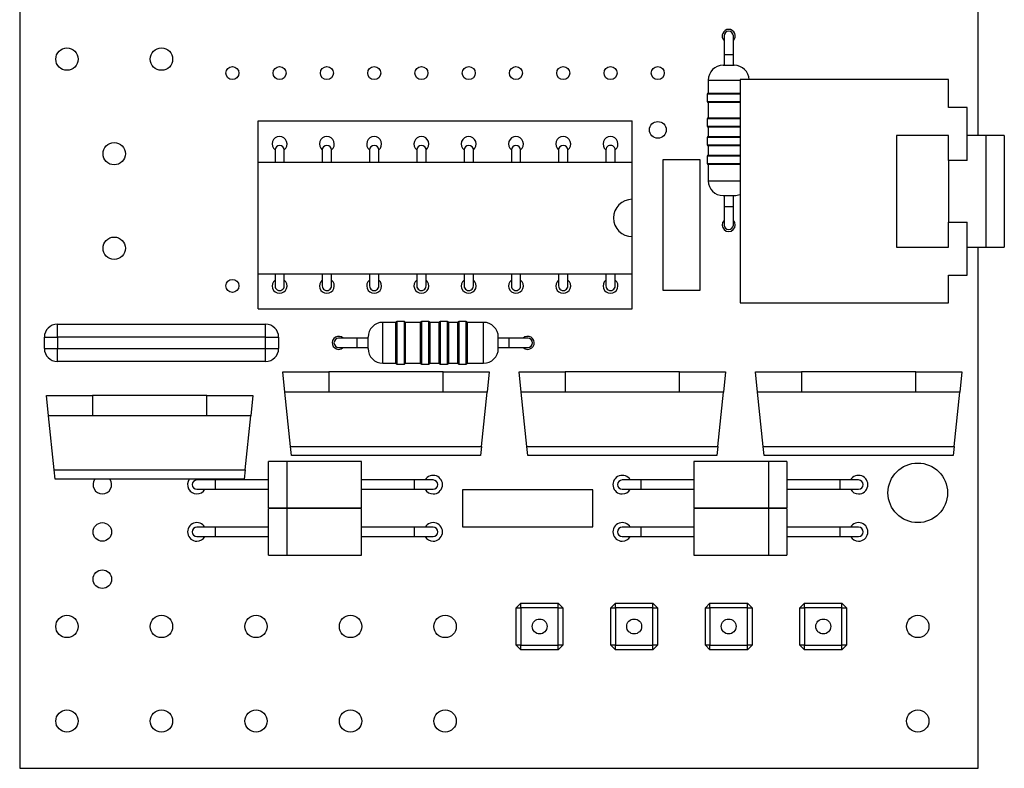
# Model space of a CAD drawing. Extents: x 0 to 133, y 0 to 198.
# Tile 1 of 2: x 81 to 133, y 125 to 165. Entities that reach past the tile are written whole.
import ezdxf

# ---------------------------------------------------------------- set-up
doc = ezdxf.new("R2010")
doc.units = 0
doc.layers.get('0').update_dxf_attribs({"linetype": 'CONTINUOUS'})

msp = doc.modelspace()

# ---------------------------------------------------------------- linework, layer by layer
at = {"color": 7, "linetype": 'CONTINUOUS'}
for p, q in [((80.514, 197.964), (80.514, 124.964)), ((132.014, 158.964), (132.014, 197.964)), ((118.364, 164.314), (118.364, 163.314)), ((118.864, 163.314), (118.864, 164.314)), ((118.364, 163.314), (118.364, 162.734)), ((118.864, 162.734), (118.864, 163.314)), ((118.314, 162.734), (118.914, 162.734)), ((117.514, 161.934), (117.514, 161.234)), ((119.224, 161.964), (119.224, 149.964)), ((130.424, 161.964), (119.224, 161.964)), ((130.424, 160.464), (130.424, 161.964)), ((117.464, 161.184), (117.464, 160.784)), ((117.514, 161.234), (119.224, 161.234)), ((117.514, 160.734), (117.514, 159.911)), ((119.224, 160.734), (117.514, 160.734)), ((131.424, 160.464), (130.424, 160.464)), ((131.424, 157.623), (131.424, 160.464)), ((117.464, 159.861), (117.464, 159.461)), ((117.514, 159.911), (119.224, 159.911)), ((93.324, 159.744), (113.424, 159.744)), ((93.324, 157.534), (93.324, 159.744)), ((113.424, 157.534), (113.424, 159.744)), ((117.514, 159.411), (117.514, 158.911)), ((119.224, 159.411), (117.514, 159.411)), ((117.464, 158.861), (117.464, 158.461)), ((117.514, 158.911), (119.224, 158.911)), ((130.424, 158.964), (127.624, 158.964)), ((127.624, 158.964), (127.624, 152.964)), ((130.424, 157.623), (130.424, 158.964)), ((132.424, 158.964), (131.424, 158.964)), ((133.424, 158.963), (132.424, 158.963)), ((133.424, 158.963), (133.424, 152.965)), ((117.514, 158.411), (117.514, 157.911)), ((119.224, 158.411), (117.514, 158.411)), ((94.234, 158.184), (94.234, 157.534)), ((94.734, 157.534), (94.734, 158.184)), ((96.774, 158.184), (96.774, 157.534)), ((97.274, 157.534), (97.274, 158.184)), ((99.314, 158.184), (99.314, 157.534)), ((99.814, 157.534), (99.814, 158.184)), ((101.854, 158.184), (101.854, 157.534)), ((102.354, 157.534), (102.354, 158.184)), ((104.394, 158.184), (104.394, 157.534)), ((104.894, 157.534), (104.894, 158.184)), ((106.934, 158.184), (106.934, 157.534)), ((107.434, 157.534), (107.434, 158.184)), ((109.474, 158.184), (109.474, 157.534)), ((109.974, 157.534), (109.974, 158.184)), ((112.014, 158.184), (112.014, 157.534)), ((112.514, 157.534), (112.514, 158.184)), ((117.464, 157.861), (117.464, 157.461)), ((117.514, 157.911), (119.224, 157.911)), ((93.324, 157.534), (113.424, 157.534)), ((93.324, 151.534), (93.324, 157.534)), ((113.424, 155.534), (113.424, 157.534)), ((115.074, 157.654), (115.074, 150.654)), ((117.074, 157.654), (115.074, 157.654)), ((117.074, 150.654), (117.074, 157.654)), ((117.514, 157.411), (117.514, 156.534)), ((119.224, 157.411), (117.514, 157.411)), ((131.424, 157.623), (130.424, 157.623)), ((130.424, 157.623), (130.424, 154.306)), ((118.314, 155.734), (118.914, 155.734)), ((118.364, 155.734), (118.364, 155.154)), ((118.864, 155.154), (118.864, 155.734)), ((113.424, 153.534), (113.424, 155.534)), ((118.364, 155.154), (118.364, 154.154)), ((118.864, 154.154), (118.864, 155.154)), ((130.424, 154.306), (131.424, 154.306)), ((130.424, 152.964), (130.424, 154.306)), ((131.424, 151.464), (131.424, 154.306)), ((113.424, 151.534), (113.424, 153.534)), ((127.624, 152.964), (130.424, 152.964)), ((131.424, 152.964), (132.424, 152.964)), ((132.014, 124.964), (132.014, 152.964)), ((132.424, 152.965), (133.424, 152.965)), ((93.324, 151.534), (113.424, 151.534)), ((93.324, 149.644), (93.324, 151.534)), ((94.234, 151.534), (94.234, 150.884)), ((94.734, 150.884), (94.734, 151.534)), ((96.774, 151.534), (96.774, 150.884)), ((97.274, 150.884), (97.274, 151.534)), ((99.314, 151.534), (99.314, 150.884)), ((99.814, 150.884), (99.814, 151.534)), ((101.854, 151.534), (101.854, 150.884)), ((102.354, 150.884), (102.354, 151.534)), ((104.394, 151.534), (104.394, 150.884)), ((104.894, 150.884), (104.894, 151.534)), ((106.934, 151.534), (106.934, 150.884)), ((107.434, 150.884), (107.434, 151.534)), ((109.474, 151.534), (109.474, 150.884)), ((109.974, 150.884), (109.974, 151.534)), ((112.014, 151.534), (112.014, 150.884)), ((112.514, 150.884), (112.514, 151.534)), ((113.424, 149.644), (113.424, 151.534)), ((130.424, 151.464), (131.424, 151.464)), ((130.424, 149.964), (130.424, 151.464)), ((115.074, 150.654), (117.074, 150.654)), ((119.224, 149.964), (130.424, 149.964)), ((93.324, 149.644), (113.424, 149.644)), ((82.539, 148.124), (82.539, 148.824)), ((82.539, 148.824), (93.729, 148.824)), ((93.729, 148.124), (93.729, 148.824)), ((100.734, 148.924), (100.034, 148.924)), ((100.734, 146.724), (100.734, 148.924)), ((101.184, 148.974), (100.784, 148.974)), ((102.057, 148.924), (101.234, 148.924)), ((101.234, 148.924), (101.234, 146.724)), ((102.057, 146.724), (102.057, 148.924)), ((102.507, 148.974), (102.107, 148.974)), ((103.057, 148.924), (102.557, 148.924)), ((102.557, 148.924), (102.557, 146.724)), ((103.057, 146.724), (103.057, 148.924)), ((103.507, 148.974), (103.107, 148.974)), ((104.057, 148.924), (103.557, 148.924)), ((103.557, 148.924), (103.557, 146.724)), ((104.057, 146.724), (104.057, 148.924)), ((104.507, 148.974), (104.107, 148.974)), ((105.434, 148.924), (104.557, 148.924)), ((104.557, 148.924), (104.557, 146.724)), ((81.839, 148.124), (82.539, 148.124)), ((81.839, 147.524), (81.839, 148.124)), ((82.539, 148.124), (82.539, 147.524)), ((93.729, 148.124), (82.539, 148.124)), ((93.729, 148.124), (94.429, 148.124)), ((93.729, 147.524), (93.729, 148.124)), ((94.429, 148.124), (94.429, 147.524)), ((98.654, 148.074), (97.654, 148.074)), ((99.234, 148.074), (98.654, 148.074)), ((99.234, 147.524), (99.234, 148.124)), ((106.234, 147.524), (106.234, 148.124)), ((106.814, 148.074), (106.234, 148.074)), ((107.814, 148.074), (106.814, 148.074)), ((81.839, 147.524), (82.539, 147.524)), ((82.539, 147.524), (93.729, 147.524)), ((82.539, 146.824), (82.539, 147.524)), ((93.729, 147.524), (94.429, 147.524)), ((93.729, 146.824), (93.729, 147.524)), ((97.654, 147.574), (98.654, 147.574)), ((98.654, 147.574), (99.234, 147.574)), ((106.234, 147.574), (106.814, 147.574)), ((106.814, 147.574), (107.814, 147.574)), ((93.729, 146.824), (82.539, 146.824)), ((100.034, 146.724), (100.734, 146.724)), ((100.784, 146.674), (101.184, 146.674)), ((101.234, 146.724), (102.057, 146.724)), ((102.107, 146.674), (102.507, 146.674)), ((102.557, 146.724), (103.057, 146.724)), ((103.107, 146.674), (103.507, 146.674)), ((103.557, 146.724), (104.057, 146.724)), ((104.107, 146.674), (104.507, 146.674)), ((104.557, 146.724), (105.434, 146.724)), ((94.762, 145.164), (94.646, 146.264)), ((94.646, 146.264), (97.119, 146.264)), ((97.119, 146.264), (97.119, 145.164)), ((103.269, 146.264), (97.119, 146.264)), ((103.269, 145.164), (103.269, 146.264)), ((103.269, 146.264), (105.742, 146.264)), ((105.742, 146.264), (105.627, 145.164)), ((107.462, 145.164), (107.346, 146.264)), ((107.346, 146.264), (109.819, 146.264)), ((109.819, 146.264), (109.819, 145.164)), ((115.969, 146.264), (109.819, 146.264)), ((115.969, 145.164), (115.969, 146.264)), ((115.969, 146.264), (118.442, 146.264)), ((118.442, 146.264), (118.327, 145.164)), ((120.162, 145.164), (120.046, 146.264)), ((120.046, 146.264), (122.519, 146.264)), ((122.519, 146.264), (122.519, 145.164)), ((128.669, 146.264), (122.519, 146.264)), ((128.669, 145.164), (128.669, 146.264)), ((128.669, 146.264), (131.142, 146.264)), ((131.142, 146.264), (131.027, 145.164)), ((82.062, 143.894), (81.946, 144.994)), ((81.946, 144.994), (84.419, 144.994)), ((84.419, 144.994), (84.419, 143.894)), ((90.569, 144.994), (84.419, 144.994)), ((90.569, 143.894), (90.569, 144.994)), ((90.569, 144.994), (93.042, 144.994)), ((93.042, 144.994), (92.927, 143.894)), ((97.119, 145.164), (94.762, 145.164)), ((95.067, 142.262), (94.762, 145.164)), ((103.269, 145.164), (97.119, 145.164)), ((105.627, 145.164), (103.269, 145.164)), ((105.322, 142.262), (105.627, 145.164)), ((109.819, 145.164), (107.462, 145.164)), ((107.767, 142.262), (107.462, 145.164)), ((115.969, 145.164), (109.819, 145.164)), ((118.327, 145.164), (115.969, 145.164)), ((118.022, 142.262), (118.327, 145.164)), ((122.519, 145.164), (120.162, 145.164)), ((120.467, 142.262), (120.162, 145.164)), ((128.669, 145.164), (122.519, 145.164)), ((131.027, 145.164), (128.669, 145.164)), ((130.722, 142.262), (131.027, 145.164)), ((84.419, 143.894), (82.062, 143.894)), ((82.367, 140.992), (82.062, 143.894)), ((90.569, 143.894), (84.419, 143.894)), ((92.927, 143.894), (90.569, 143.894)), ((92.622, 140.992), (92.927, 143.894)), ((95.067, 142.262), (105.322, 142.262)), ((95.119, 141.764), (95.067, 142.262)), ((105.322, 142.262), (105.269, 141.764)), ((107.767, 142.262), (118.022, 142.262)), ((107.819, 141.764), (107.767, 142.262)), ((118.022, 142.262), (117.969, 141.764)), ((120.467, 142.262), (130.722, 142.262)), ((120.519, 141.764), (120.467, 142.262)), ((130.722, 142.262), (130.669, 141.764)), ((94.884, 141.454), (93.884, 141.454)), ((93.884, 138.955), (93.884, 141.454)), ((98.884, 141.454), (94.884, 141.454)), ((105.269, 141.764), (95.119, 141.764)), ((98.884, 138.954), (98.884, 141.454)), ((117.969, 141.764), (107.819, 141.764)), ((120.744, 141.454), (116.744, 141.454)), ((116.744, 141.454), (116.744, 138.954)), ((130.669, 141.764), (120.519, 141.764)), ((121.744, 141.454), (120.744, 141.454)), ((121.744, 141.454), (121.744, 138.955)), ((82.367, 140.992), (92.622, 140.992)), ((82.419, 140.494), (82.367, 140.992)), ((92.622, 140.992), (92.569, 140.494)), ((92.569, 140.494), (82.419, 140.494)), ((91.034, 140.454), (90.034, 140.454)), ((90.467, 140.454), (90.442, 140.494)), ((93.884, 140.454), (91.034, 140.454)), ((101.734, 140.454), (98.884, 140.454)), ((102.734, 140.454), (101.734, 140.454)), ((113.894, 140.454), (112.894, 140.454)), ((116.744, 140.454), (113.894, 140.454)), ((124.594, 140.454), (121.744, 140.454)), ((125.594, 140.454), (124.594, 140.454)), ((90.034, 139.954), (91.034, 139.954)), ((91.034, 139.954), (93.884, 139.954)), ((98.884, 139.954), (101.734, 139.954)), ((101.734, 139.954), (102.734, 139.954)), ((111.314, 139.934), (104.314, 139.934)), ((104.314, 139.934), (104.314, 137.934)), ((111.314, 137.934), (111.314, 139.934)), ((112.894, 139.954), (113.894, 139.954)), ((113.894, 139.954), (116.744, 139.954)), ((121.744, 139.954), (124.594, 139.954)), ((124.594, 139.954), (125.594, 139.954)), ((93.884, 138.955), (94.884, 138.955)), ((94.884, 138.914), (93.884, 138.914)), ((93.884, 136.415), (93.884, 138.914)), ((94.884, 138.954), (98.884, 138.954)), ((98.884, 138.914), (94.884, 138.914)), ((98.884, 136.414), (98.884, 138.914)), ((116.744, 138.954), (120.744, 138.954)), ((120.744, 138.914), (116.744, 138.914)), ((116.744, 138.914), (116.744, 136.414)), ((120.744, 138.955), (121.744, 138.955)), ((121.744, 138.914), (120.744, 138.914)), ((121.744, 138.914), (121.744, 136.415)), ((91.034, 137.914), (90.034, 137.914)), ((93.884, 137.914), (91.034, 137.914)), ((101.734, 137.914), (98.884, 137.914)), ((102.734, 137.914), (101.734, 137.914)), ((104.314, 137.934), (111.314, 137.934)), ((113.894, 137.914), (112.894, 137.914)), ((116.744, 137.914), (113.894, 137.914)), ((124.594, 137.914), (121.744, 137.914)), ((125.594, 137.914), (124.594, 137.914)), ((90.034, 137.414), (91.034, 137.414)), ((91.034, 137.414), (93.884, 137.414)), ((98.884, 137.414), (101.734, 137.414)), ((101.734, 137.414), (102.734, 137.414)), ((112.894, 137.414), (113.894, 137.414)), ((113.894, 137.414), (116.744, 137.414)), ((121.744, 137.414), (124.594, 137.414)), ((124.594, 137.414), (125.594, 137.414)), ((93.884, 136.415), (94.884, 136.415)), ((94.884, 136.414), (98.884, 136.414)), ((116.744, 136.414), (120.744, 136.414)), ((120.744, 136.415), (121.744, 136.415)), ((107.199, 133.589), (107.449, 133.839)), ((107.199, 131.579), (107.199, 133.589)), ((107.199, 133.589), (107.449, 133.589)), ((107.449, 133.589), (107.449, 133.839)), ((107.449, 133.839), (109.459, 133.839)), ((107.449, 133.589), (107.449, 131.579)), ((109.459, 133.589), (107.449, 133.589)), ((109.459, 133.839), (109.709, 133.589)), ((109.459, 133.589), (109.459, 133.839)), ((109.459, 133.589), (109.709, 133.589)), ((109.459, 131.579), (109.459, 133.589)), ((109.709, 133.589), (109.709, 131.579)), ((112.279, 133.589), (112.529, 133.839)), ((112.279, 131.579), (112.279, 133.589)), ((112.279, 133.589), (112.529, 133.589)), ((112.529, 133.589), (112.529, 133.839)), ((112.529, 133.839), (114.539, 133.839)), ((112.529, 133.589), (112.529, 131.579)), ((114.539, 133.589), (112.529, 133.589)), ((114.539, 133.839), (114.789, 133.589)), ((114.539, 133.589), (114.539, 133.839)), ((114.539, 131.579), (114.539, 133.589)), ((114.539, 133.589), (114.789, 133.589)), ((114.789, 133.589), (114.789, 131.579)), ((117.359, 133.589), (117.609, 133.839)), ((117.359, 133.589), (117.609, 133.589)), ((117.359, 131.579), (117.359, 133.589)), ((117.609, 133.589), (117.609, 133.839)), ((117.609, 133.839), (119.619, 133.839)), ((119.619, 133.589), (117.609, 133.589)), ((117.609, 133.589), (117.609, 131.579)), ((119.619, 133.589), (119.619, 133.839)), ((119.619, 133.839), (119.869, 133.589)), ((119.619, 131.579), (119.619, 133.589)), ((119.619, 133.589), (119.869, 133.589)), ((119.869, 133.589), (119.869, 131.579)), ((122.439, 133.589), (122.689, 133.839)), ((122.439, 133.589), (122.689, 133.589)), ((122.439, 131.579), (122.439, 133.589)), ((122.689, 133.589), (122.689, 133.839)), ((122.689, 133.839), (124.699, 133.839)), ((124.699, 133.589), (122.689, 133.589)), ((122.689, 133.589), (122.689, 131.579)), ((124.699, 133.589), (124.699, 133.839)), ((124.699, 133.839), (124.949, 133.589)), ((124.699, 131.579), (124.699, 133.589)), ((124.699, 133.589), (124.949, 133.589)), ((124.949, 133.589), (124.949, 131.579)), ((107.449, 131.579), (107.199, 131.579)), ((107.449, 131.329), (107.199, 131.579)), ((107.449, 131.329), (107.449, 131.579)), ((107.449, 131.579), (109.459, 131.579)), ((109.459, 131.329), (107.449, 131.329)), ((109.459, 131.329), (109.459, 131.579)), ((109.709, 131.579), (109.459, 131.579)), ((109.709, 131.579), (109.459, 131.329)), ((112.529, 131.579), (112.279, 131.579)), ((112.529, 131.329), (112.279, 131.579)), ((112.529, 131.579), (114.539, 131.579)), ((112.529, 131.329), (112.529, 131.579)), ((114.539, 131.329), (112.529, 131.329)), ((114.789, 131.579), (114.539, 131.579)), ((114.539, 131.329), (114.539, 131.579)), ((114.789, 131.579), (114.539, 131.329)), ((117.609, 131.329), (117.359, 131.579)), ((117.609, 131.579), (117.359, 131.579)), ((117.609, 131.329), (117.609, 131.579)), ((117.609, 131.579), (119.619, 131.579)), ((119.619, 131.329), (117.609, 131.329)), ((119.869, 131.579), (119.619, 131.579)), ((119.619, 131.329), (119.619, 131.579)), ((119.869, 131.579), (119.619, 131.329)), ((122.689, 131.329), (122.439, 131.579)), ((122.689, 131.579), (122.439, 131.579)), ((122.689, 131.329), (122.689, 131.579)), ((122.689, 131.579), (124.699, 131.579)), ((124.699, 131.329), (122.689, 131.329)), ((124.699, 131.329), (124.699, 131.579)), ((124.949, 131.579), (124.699, 131.579)), ((124.949, 131.579), (124.699, 131.329)), ((80.514, 124.964), (132.014, 124.964))]:
    msp.add_line(p, q, dxfattribs=at)
at = {"color": 8, "linetype": 'CONTINUOUS'}
for p, q in [((118.364, 163.314), (118.864, 163.314)), ((117.514, 161.934), (119.224, 161.934)), ((119.224, 161.184), (117.464, 161.184)), ((117.464, 160.784), (119.224, 160.784)), ((119.224, 159.861), (117.464, 159.861)), ((117.464, 159.461), (119.224, 159.461)), ((119.224, 158.861), (117.464, 158.861)), ((132.424, 158.963), (132.424, 152.965)), ((117.464, 158.461), (119.224, 158.461)), ((119.224, 157.861), (117.464, 157.861)), ((117.464, 157.461), (119.224, 157.461)), ((117.514, 156.534), (119.224, 156.534)), ((118.364, 155.154), (118.864, 155.154)), ((100.034, 146.724), (100.034, 148.924)), ((100.784, 148.974), (100.784, 146.674)), ((101.184, 146.674), (101.184, 148.974)), ((102.107, 148.974), (102.107, 146.674)), ((102.507, 146.674), (102.507, 148.974)), ((103.107, 148.974), (103.107, 146.674)), ((103.507, 146.674), (103.507, 148.974)), ((104.107, 148.974), (104.107, 146.674)), ((104.507, 146.674), (104.507, 148.974)), ((105.434, 146.724), (105.434, 148.924)), ((98.654, 147.574), (98.654, 148.074)), ((106.814, 147.574), (106.814, 148.074)), ((94.884, 138.955), (94.884, 141.454)), ((120.744, 141.454), (120.744, 138.955)), ((91.034, 139.954), (91.034, 140.454)), ((101.734, 139.954), (101.734, 140.454)), ((113.894, 140.454), (113.894, 139.954)), ((124.594, 140.454), (124.594, 139.954)), ((94.884, 136.415), (94.884, 138.914)), ((120.744, 138.914), (120.744, 136.415)), ((91.034, 137.414), (91.034, 137.914)), ((101.734, 137.414), (101.734, 137.914)), ((113.894, 137.914), (113.894, 137.414)), ((124.594, 137.914), (124.594, 137.414))]:
    msp.add_line(p, q, dxfattribs=at)
at = {"color": 7, "linetype": 'CONTINUOUS', "flags": 128}
for points in [[(97.654, 147.474), (97.788, 147.501), (97.899, 147.574)], [(107.569, 147.574), (107.68, 147.501), (107.814, 147.474)]]:
    msp.add_lwpolyline(points, dxfattribs=at)
at = {"color": 7, "linetype": 'CONTINUOUS'}
for centre, radius in [((83.054, 163.064), 0.6), ((88.134, 163.064), 0.6), ((91.944, 162.314), 0.35), ((94.484, 162.314), 0.35), ((97.024, 162.314), 0.35), ((99.564, 162.314), 0.35), ((102.104, 162.314), 0.35), ((104.644, 162.314), 0.35), ((107.184, 162.314), 0.35), ((109.724, 162.314), 0.35), ((112.264, 162.314), 0.35), ((114.804, 162.314), 0.35), ((114.804, 159.264), 0.45), ((85.594, 157.984), 0.6), ((85.594, 152.904), 0.6), ((91.944, 150.884), 0.35), ((128.774, 139.764), 1.6), ((84.954, 137.664), 0.5), ((84.954, 135.124), 0.5), ((83.054, 132.584), 0.6), ((88.134, 132.584), 0.6), ((93.214, 132.584), 0.6), ((98.294, 132.584), 0.6), ((103.374, 132.584), 0.6), ((108.454, 132.584), 0.4), ((113.534, 132.584), 0.4), ((118.614, 132.584), 0.4), ((123.694, 132.584), 0.4), ((128.774, 132.584), 0.6), ((83.054, 127.504), 0.6), ((88.134, 127.504), 0.6), ((93.214, 127.504), 0.6), ((98.294, 127.504), 0.6), ((103.374, 127.504), 0.6), ((128.774, 127.504), 0.6)]:
    msp.add_circle(centre, radius, dxfattribs=at)
for centre, radius, start, end in [((118.614, 164.314), 0.35, 90, 224.4153), ((118.614, 164.314), 0.25, 0, 180), ((118.614, 164.314), 0.35, 315.5847, 90), ((118.314, 161.934), 0.8, 90, 180), ((118.914, 161.934), 0.8, 2.1491, 90), ((117.514, 161.184), 0.05, 90, 180), ((117.514, 160.784), 0.05, 180, 270), ((117.514, 159.861), 0.05, 90, 180), ((117.514, 159.461), 0.05, 180, 270), ((94.481, 158.504), 0.4, 90, 231.8765), ((94.481, 158.504), 0.4, 309.1977, 90), ((97.021, 158.504), 0.4, 90, 231.8765), ((97.021, 158.504), 0.4, 309.1977, 90), ((99.561, 158.504), 0.4, 90, 231.8765), ((99.561, 158.504), 0.4, 309.1977, 90), ((102.101, 158.504), 0.4, 90, 231.8765), ((102.101, 158.504), 0.4, 309.1977, 90), ((104.641, 158.504), 0.4, 90, 231.8765), ((104.641, 158.504), 0.4, 309.1977, 90), ((107.182, 158.504), 0.4, 90, 231.6975), ((107.182, 158.504), 0.4, 309.0187, 90), ((109.723, 158.504), 0.4, 90, 231.5184), ((109.723, 158.504), 0.4, 308.8397, 90), ((112.264, 158.504), 0.4, 90, 231.3393), ((112.264, 158.504), 0.4, 308.6607, 90), ((117.514, 158.861), 0.05, 90, 180), ((94.484, 158.184), 0.25, 0, 180), ((97.024, 158.184), 0.25, 0, 180), ((99.564, 158.184), 0.25, 360, 180), ((102.104, 158.184), 0.25, 360, 180), ((104.644, 158.184), 0.25, 360, 180), ((107.184, 158.184), 0.25, 0, 180), ((109.724, 158.184), 0.25, 360, 180), ((112.264, 158.184), 0.25, 359.9999, 180.0001), ((117.514, 158.461), 0.05, 180, 270), ((117.514, 157.861), 0.05, 90, 180), ((117.514, 157.461), 0.05, 180, 270), ((118.314, 156.534), 0.8, 180, 270), ((118.914, 156.534), 0.8, 270, 292.799), ((113.424, 154.534), 1, 90, 270), ((118.614, 154.154), 0.35, 135.5847, 44.4153), ((118.614, 154.154), 0.25, 180, 0), ((94.481, 150.884), 0.4, 128.1338, 270), ((94.484, 150.884), 0.25, 179.9999, 0.0001), ((94.481, 150.884), 0.4, 270, 50.7652), ((97.021, 150.884), 0.4, 128.1338, 270), ((97.024, 150.884), 0.25, 179.9999, 0.0001), ((97.021, 150.884), 0.4, 270, 50.7652), ((99.561, 150.884), 0.4, 128.1338, 270), ((99.564, 150.884), 0.25, 179.9999, 0.0001), ((99.561, 150.884), 0.4, 270, 50.7652), ((102.101, 150.884), 0.4, 128.1338, 270), ((102.104, 150.884), 0.25, 179.9999, 0.0001), ((102.101, 150.884), 0.4, 270, 50.7652), ((104.641, 150.884), 0.4, 128.1338, 270), ((104.644, 150.884), 0.25, 179.9999, 0.0001), ((104.641, 150.884), 0.4, 270, 50.7652), ((107.182, 150.884), 0.4, 128.3161, 270), ((107.184, 150.884), 0.25, 179.9999, 0.0001), ((107.182, 150.884), 0.4, 270, 50.9499), ((109.723, 150.884), 0.4, 128.4989, 270), ((109.724, 150.884), 0.25, 179.9999, 0.0001), ((109.723, 150.884), 0.4, 270, 51.1341), ((112.264, 150.884), 0.4, 128.6822, 270), ((112.264, 150.884), 0.25, 179.9998, 0.0002), ((112.264, 150.884), 0.4, 270, 51.3178), ((82.539, 148.124), 0.7, 90, 180), ((93.729, 148.124), 0.7, 0, 90), ((100.034, 148.124), 0.8, 90, 180), ((100.784, 148.924), 0.05, 90, 180), ((101.184, 148.924), 0.05, 0, 90), ((102.107, 148.924), 0.05, 90, 180), ((102.507, 148.924), 0.05, 0, 90), ((103.107, 148.924), 0.05, 90, 180), ((103.507, 148.924), 0.05, 0, 90), ((104.107, 148.924), 0.05, 90, 180), ((104.507, 148.924), 0.05, 0, 90), ((105.434, 148.124), 0.8, 0, 90), ((97.654, 147.824), 0.35, 45.5847, 270), ((107.814, 147.824), 0.35, 270, 134.4153), ((97.654, 147.824), 0.25, 90, 270), ((107.814, 147.824), 0.25, 270, 90), ((82.539, 147.524), 0.7, 180, 270), ((93.729, 147.524), 0.7, 270, 0), ((100.034, 147.524), 0.8, 180, 270), ((105.434, 147.524), 0.8, 270, 0), ((100.784, 146.724), 0.05, 180, 270), ((101.184, 146.724), 0.05, 270, 0), ((102.107, 146.724), 0.05, 180, 270), ((102.507, 146.724), 0.05, 270, 0), ((103.107, 146.724), 0.05, 180, 270), ((103.507, 146.724), 0.05, 270, 0), ((104.107, 146.724), 0.05, 180, 270), ((104.507, 146.724), 0.05, 270, 0), ((84.954, 140.204), 0.5, 144.5495, 270), ((84.954, 140.204), 0.5, 270, 35.4505), ((90.034, 140.204), 0.5, 144.5495, 270), ((90.034, 140.204), 0.25, 90, 270), ((102.734, 140.204), 0.5, 270, 150), ((102.734, 140.204), 0.25, 270, 90), ((112.894, 140.204), 0.5, 30, 270), ((112.894, 140.204), 0.25, 90, 270), ((125.594, 140.204), 0.5, 270, 150), ((125.594, 140.204), 0.25, 270, 90), ((90.034, 140.204), 0.5, 270, 330), ((102.734, 140.204), 0.5, 210, 270), ((112.894, 140.204), 0.5, 270, 330), ((125.594, 140.204), 0.5, 210, 270), ((90.034, 137.664), 0.5, 30, 270), ((102.734, 137.664), 0.5, 270, 150), ((112.894, 137.664), 0.5, 30, 270), ((125.594, 137.664), 0.5, 270, 150), ((90.034, 137.664), 0.25, 90, 270), ((102.734, 137.664), 0.25, 270, 90), ((112.894, 137.664), 0.25, 90, 270), ((125.594, 137.664), 0.25, 270, 90), ((90.034, 137.664), 0.5, 270, 330), ((102.734, 137.664), 0.5, 210, 270), ((112.894, 137.664), 0.5, 270, 330), ((125.594, 137.664), 0.5, 210, 270)]:
    msp.add_arc(centre, radius, start, end, dxfattribs=at)

doc.saveas('drawing.dxf')
